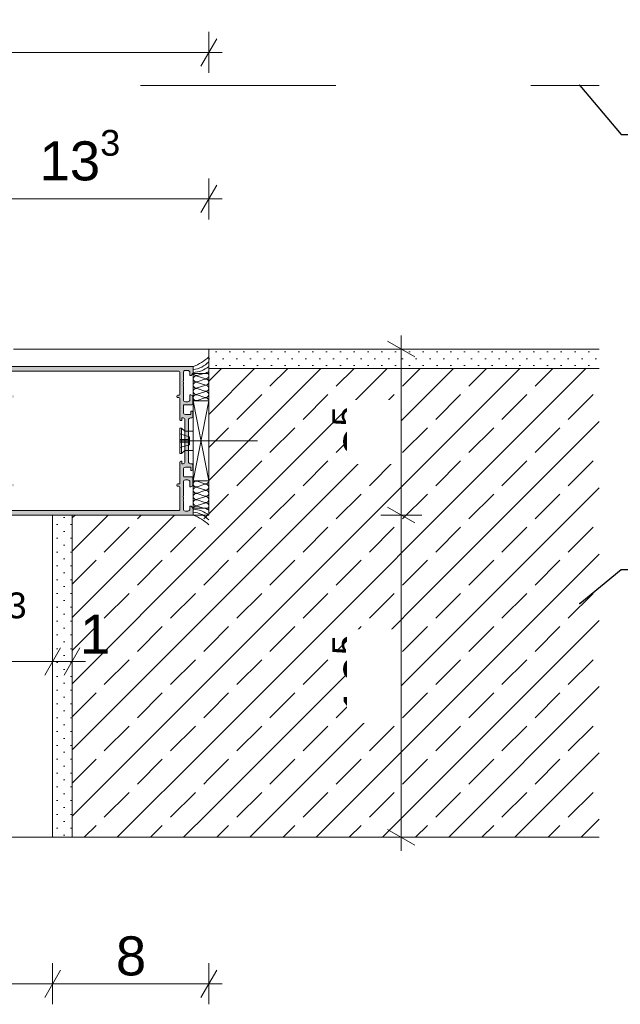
# Model space of a CAD drawing. Header units: metres. Extents: x -1.3 to 9.7, y -0.4 to 3.7.
# Tile 36 of 66: x 0.7 to 1, y -0.2 to 0.3. Entities that reach past the tile are written whole.
import ezdxf

# ---------------------------------------------------------------- set-up
doc = ezdxf.new("R2010")
doc.units = ezdxf.units.M
doc.header["$MEASUREMENT"] = 0
for name, pattern in [('ACAD_ISO10W100', [0.018, 0.012, -0.002999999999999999, 0, -0.002999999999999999]), ('Untersicht', [0.02, 0.015, -0.005]), ('Wipeout_Contour', [1, 0, -1])]:
    doc.linetypes.add(name, pattern=pattern)
for name, color, linetype in [('152 - Bemaßung_ Beschriftung.Ausbau', 7, 'Continuous'), ('605 - Struktur.Wand Innen', 7, 'Continuous'), ('608 - Struktur.Träger', 7, 'Continuous'), ('650 - Abdeckung.Fußboden Aufbau', 7, 'Continuous'), ('Neubau_301 - Elemente.Linie', 7, 'Continuous'), ('Neubau_302 - Elemente.Schraffur', 7, 'Continuous')]:
    doc.layers.add(name, color=color, linetype=linetype)
doc.styles.add('ERSTELLTER_STIL_1', font='txt')
doc.dimstyles.new('ERSTELLTER_STIL__1', dxfattribs={"dimtxt": 0.02, "dimasz": 0.01064, "dimexe": 0.18, "dimexo": 0.0625, "dimgap": 0, "dimtad": 1, "dimtih": 1, "dimtoh": 1, "dimzin": 0, "dimdsep": 46, "dimtxsty": 'ERSTELLTER_STIL_1', "dimblk": 'ARROWHEAD_2', "dimblk1": 'ARROWHEAD_2', "dimblk2": 'ARROWHEAD_2', "dimcen": 0.09, "dimse1": 1, "dimse2": 1, "dimclrd": 7, "dimclre": 7, "dimclrt": 7, "dimazin": 0, "dimtfac": 1, "dimtdec": 4, "dimtmove": 0, "dimatfit": 3, "dimfxl": 1, "dimtolj": 1, "dimtzin": 0, "dimarcsym": 0})
doc.dimstyles.new('ERSTELLTER_STIL__2', dxfattribs={"dimtxt": 0.02, "dimasz": 0.01064, "dimexe": 0.18, "dimexo": 0.0625, "dimgap": 0, "dimtad": 1, "dimzin": 0, "dimdsep": 46, "dimtxsty": 'ERSTELLTER_STIL_1', "dimblk": 'ARROWHEAD_2', "dimblk1": 'ARROWHEAD_2', "dimblk2": 'ARROWHEAD_2', "dimcen": 0.09, "dimse1": 1, "dimse2": 1, "dimclrd": 7, "dimclre": 7, "dimclrt": 7, "dimazin": 0, "dimtfac": 1, "dimtdec": 4, "dimtmove": 0, "dimatfit": 3, "dimfxl": 1, "dimtolj": 1, "dimtzin": 0, "dimarcsym": 0})
doc.dimstyles.new('ERSTELLTER_STIL__3', dxfattribs={"dimtxt": 0.18, "dimasz": 0.001824, "dimexe": 0.18, "dimexo": 0.0625, "dimgap": 0, "dimtad": 0, "dimtih": 1, "dimtoh": 1, "dimdec": 4, "dimzin": 0, "dimdsep": 46, "dimcen": 0.09, "dimadec": 0, "dimazin": 0, "dimtfac": 1, "dimtdec": 4, "dimtmove": 0, "dimatfit": 3, "dimldrblk": 'ARROWHEAD_11', "dimfxl": 1, "dimtolj": 1, "dimtzin": 0, "dimarcsym": 0})
pattern_1 = [(44.99999999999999, (0, 0), (-0.01697056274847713, 0.01697056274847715), []), (44.99999999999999, (-0.008485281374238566, 0.008485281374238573), (-0.01697056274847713, 0.01697056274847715), [0.018, -0.005999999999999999])]
pattern_2 = [(45, (0, 0), (-0.003535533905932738, 0.003535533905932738), [0, -0.005000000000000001])]

# ---------------------------------------------------------------- blocks, each defined once
blk = doc.blocks.new('*D8')
at = {"layer": '152 - Bemaßung_ Beschriftung.Ausbau', "color": 7, "linetype": 'Continuous', "lineweight": 5}
for p, q in [((0.6587437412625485, 0.2127123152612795), (0.6587437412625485, 0.2337123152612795)), ((0.7917437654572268, 0.2127123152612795), (0.7917437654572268, 0.2337123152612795)), ((0.6627851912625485, 0.2302123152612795), (0.6547022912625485, 0.2162123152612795)), ((0.7877023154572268, 0.2162123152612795), (0.7957852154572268, 0.2302123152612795)), ((0.6587437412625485, 0.2232123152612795), (0.7917437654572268, 0.2232123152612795)), ((0.7917437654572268, 0.2232123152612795), (0.7985897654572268, 0.2232123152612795))]:
    blk.add_line(p, q, dxfattribs=at)
at = {"layer": '152 - Bemaßung_ Beschriftung.Ausbau', "color": 7, "lineweight": 5, "insert": (0.7050581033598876, 0.2268695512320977), "char_height": 0.02, "attachment_point": 7, "style": 'ERSTELLTER_STIL_1'}
blk.add_mtext('\\A1;{\\pql;\\fArial|b0|i0|c0|p38;13\\fArial|b0|i0|c0|p38;\\A1{\\H.66x;\\S3^  ;}}', dxfattribs=at)
blk = doc.blocks.new('ARROWHEAD_2')
at = {"color": 0, "linetype": 'Continuous', "lineweight": 0}
for p, q in [((-0.3781315, -0.655), (0.3781315, 0.655)), ((0, 0), (-1, 0))]:
    blk.add_line(p, q, dxfattribs=at)
blk = doc.blocks.new('*D9')
at = {"layer": '152 - Bemaßung_ Beschriftung.Ausbau', "color": 7, "linetype": 'Continuous', "lineweight": 5}
for p, q in [((0.8833238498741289, 0.06541880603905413), (0.8973238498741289, 0.05733590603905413)), ((0.8903238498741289, -0.1036226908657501), (0.8903238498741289, 0.06137735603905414)), ((0.8833238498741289, -0.0995812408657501), (0.8973238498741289, -0.1076641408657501)), ((0.9008238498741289, -0.1036226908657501), (0.879823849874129, -0.1036226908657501)), ((0.8903238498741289, -0.1104686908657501), (0.8903238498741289, -0.1036226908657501))]:
    blk.add_line(p, q, dxfattribs=at)
at = {"layer": '152 - Bemaßung_ Beschriftung.Ausbau', "color": 7, "lineweight": 5, "insert": (0.8866528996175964, -0.04130831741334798), "char_height": 0.02, "attachment_point": 7, "rotation": 90, "style": 'ERSTELLTER_STIL_1'}
blk.add_mtext('\\A1;{\\pql;\\fArial|b0|i0|c0|p38;16\\fArial|b0|i0|c0|p38;\\A1{\\H.66x;\\S5^  ;}}', dxfattribs=at)
at = {"color": 254, "linetype": 'Wipeout_Contour', "lineweight": 0, "ltscale": 4.182576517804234}
blk.add_wipeout([(0.8900738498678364, -0.04505831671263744), (0.8900738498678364, 0.0028129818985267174), (0.8625738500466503, 0.0028129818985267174), (0.8625738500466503, -0.045058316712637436)], dxfattribs=at).dxf.layer = '152 - Bemaßung_ Beschriftung.Ausbau'
blk = doc.blocks.new('*D10')
at = {"layer": '152 - Bemaßung_ Beschriftung.Ausbau', "color": 7, "linetype": 'Continuous', "lineweight": 5}
for p, q in [((0.8903238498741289, 0.1463773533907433), (0.8903238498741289, 0.1532233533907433)), ((0.9008238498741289, 0.1463773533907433), (0.879823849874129, 0.1463773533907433)), ((0.8973238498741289, 0.1423359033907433), (0.8833238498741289, 0.1504188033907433)), ((0.8903238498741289, 0.06137735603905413), (0.8903238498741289, 0.1463773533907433)), ((0.9008238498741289, 0.06137735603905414), (0.879823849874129, 0.06137735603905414)), ((0.8833238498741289, 0.06541880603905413), (0.8973238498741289, 0.05733590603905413)), ((0.8903238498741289, -0.1036226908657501), (0.8903238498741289, 0.06137735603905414))]:
    blk.add_line(p, q, dxfattribs=at)
at = {"layer": '152 - Bemaßung_ Beschriftung.Ausbau', "color": 7, "lineweight": 5, "insert": (0.8866528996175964, 0.09128030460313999), "char_height": 0.02, "attachment_point": 7, "rotation": 90, "style": 'ERSTELLTER_STIL_1'}
blk.add_mtext('\\A1;{\\pql;\\fArial|b0|i0|c0|p38;8\\fArial|b0|i0|c0|p38;\\A1{\\H.66x;\\S5^  ;}}', dxfattribs=at)
at = {"color": 254, "linetype": 'Wipeout_Contour', "lineweight": 0, "ltscale": 4.19107671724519}
blk.add_wipeout([(0.8900738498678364, 0.08753030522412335), (0.8900738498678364, 0.12022440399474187), (0.8625738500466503, 0.12022440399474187), (0.8625738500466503, 0.08753030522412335)], dxfattribs=at).dxf.layer = '152 - Bemaßung_ Beschriftung.Ausbau'
blk = doc.blocks.new('*D11')
at = {"layer": '152 - Bemaßung_ Beschriftung.Ausbau', "color": 7, "linetype": 'Continuous', "lineweight": 5}
for p, q in [((-0.8632672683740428, 0.2877123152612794), (-0.8632672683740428, 0.3087123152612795)), ((0.7917437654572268, 0.2877123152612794), (0.7917437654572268, 0.3087123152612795)), ((-0.8592258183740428, 0.3052123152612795), (-0.8673087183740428, 0.2912123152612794)), ((0.7877023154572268, 0.2912123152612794), (0.7957852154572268, 0.3052123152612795)), ((-0.8701132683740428, 0.2982123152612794), (-0.8632672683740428, 0.2982123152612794)), ((-0.8632672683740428, 0.2982123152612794), (0.7917437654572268, 0.2982123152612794)), ((0.7917437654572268, 0.2982123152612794), (0.7985897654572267, 0.2982123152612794))]:
    blk.add_line(p, q, dxfattribs=at)
at = {"layer": '152 - Bemaßung_ Beschriftung.Ausbau', "color": 7, "lineweight": 5, "insert": (-0.06737594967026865, 0.298331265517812), "char_height": 0.02, "attachment_point": 7, "style": 'ERSTELLTER_STIL_1'}
blk.add_mtext('\\A1;{\\pql;\\fArial|b0|i0|c0|p38;1,65\\fArial|b0|i0|c0|p38;\\A1{\\H.66x;\\S5^  ;}}', dxfattribs=at)
blk = doc.blocks.new('ARROWHEAD_11')
at = {"color": 0, "linetype": 'Continuous', "lineweight": 0}
blk.add_line((0, 0), (-1, 0), dxfattribs=at)
at = {"color": 0, "linetype": 'Continuous', "lineweight": 0, "const_width": 0.25, "flags": 128}
blk.add_lwpolyline([(-0.125, 0, 1), (0.125, 0, 1)], format="xyb", close=True, dxfattribs=at)
blk = doc.blocks.new('*D18')
at = {"layer": '152 - Bemaßung_ Beschriftung.Ausbau', "color": 7, "linetype": 'Continuous', "lineweight": 5}
for p, q in [((0.6587437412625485, -0.02412269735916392), (0.6587437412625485, -0.003122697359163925)), ((0.7117437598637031, -0.02412269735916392), (0.7117437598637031, -0.003122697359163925)), ((0.6627851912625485, -0.006622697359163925), (0.6547022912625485, -0.02062269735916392)), ((0.7157852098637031, -0.006622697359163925), (0.7077023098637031, -0.02062269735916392)), ((0.6587437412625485, -0.01362269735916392), (0.7117437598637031, -0.01362269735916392))]:
    blk.add_line(p, q, dxfattribs=at)
at = {"layer": '152 - Bemaßung_ Beschriftung.Ausbau', "color": 7, "lineweight": 5, "insert": (0.672646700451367, -0.009951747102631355), "char_height": 0.02, "attachment_point": 7, "style": 'ERSTELLTER_STIL_1'}
blk.add_mtext('\\A1;{\\pql;\\fArial|b0|i0|c0|p38;5\\fArial|b0|i0|c0|p38;\\A1{\\H.66x;\\S3^  ;}}', dxfattribs=at)
blk = doc.blocks.new('*D19')
at = {"layer": '152 - Bemaßung_ Beschriftung.Ausbau', "color": 7, "linetype": 'Continuous', "lineweight": 5}
for p, q in [((0.7117437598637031, -0.02412269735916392), (0.7117437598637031, -0.003122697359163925)), ((0.7217437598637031, -0.02412269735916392), (0.7217437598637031, -0.003122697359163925)), ((0.7157852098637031, -0.006622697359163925), (0.7077023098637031, -0.02062269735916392)), ((0.7177023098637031, -0.02062269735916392), (0.7257852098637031, -0.006622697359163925)), ((0.7117437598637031, -0.01362269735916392), (0.7217437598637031, -0.01362269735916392)), ((0.7217437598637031, -0.01362269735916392), (0.7285897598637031, -0.01362269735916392))]:
    blk.add_line(p, q, dxfattribs=at)
at = {"layer": '152 - Bemaßung_ Beschriftung.Ausbau', "color": 7, "lineweight": 5, "insert": (0.725789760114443, -0.009622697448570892), "char_height": 0.02, "attachment_point": 7, "style": 'ERSTELLTER_STIL_1'}
blk.add_mtext('\\A1;{\\pql;\\fArial|b0|i0|c0|p38;1}', dxfattribs=at)
blk = doc.blocks.new('*D22')
at = {"layer": '152 - Bemaßung_ Beschriftung.Ausbau', "color": 7, "linetype": 'Continuous', "lineweight": 5}
for p, q in [((-0.7782561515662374, -0.1891226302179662), (-0.7782561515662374, -0.1681226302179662)), ((0.7117437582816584, -0.1891226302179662), (0.7117437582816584, -0.1681226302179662)), ((-0.7742147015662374, -0.1716226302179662), (-0.7822976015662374, -0.1856226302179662)), ((0.7157852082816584, -0.1716226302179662), (0.7077023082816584, -0.1856226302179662)), ((-0.7782561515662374, -0.1786226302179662), (0.7117437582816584, -0.1786226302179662))]:
    blk.add_line(p, q, dxfattribs=at)
at = {"layer": '152 - Bemaßung_ Beschriftung.Ausbau', "color": 7, "lineweight": 5, "insert": (-0.05986199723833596, -0.1746226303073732), "char_height": 0.02, "attachment_point": 7, "style": 'ERSTELLTER_STIL_1'}
blk.add_mtext('\\A1;{\\pql;\\fArial|b0|i0|c0|p38;1,49}', dxfattribs=at)
blk = doc.blocks.new('*D23')
at = {"layer": '152 - Bemaßung_ Beschriftung.Ausbau', "color": 7, "linetype": 'Continuous', "lineweight": 5}
for p, q in [((0.7117437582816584, -0.1891226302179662), (0.7117437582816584, -0.1681226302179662)), ((0.7917437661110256, -0.1891226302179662), (0.7917437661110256, -0.1681226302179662)), ((0.7157852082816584, -0.1716226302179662), (0.7077023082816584, -0.1856226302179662)), ((0.7877023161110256, -0.1856226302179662), (0.7957852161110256, -0.1716226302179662)), ((0.7117437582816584, -0.1786226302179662), (0.7917437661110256, -0.1786226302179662)), ((0.7917437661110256, -0.1786226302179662), (0.7985897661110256, -0.1786226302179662))]:
    blk.add_line(p, q, dxfattribs=at)
at = {"layer": '152 - Bemaßung_ Beschriftung.Ausbau', "color": 7, "lineweight": 5, "insert": (0.7441551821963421, -0.1746226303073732), "char_height": 0.02, "attachment_point": 7, "style": 'ERSTELLTER_STIL_1'}
blk.add_mtext('\\A1;{\\pql;\\fArial|b0|i0|c0|p38;8}', dxfattribs=at)

msp = doc.modelspace()

# ---------------------------------------------------------------- hatches: boundary and pattern name
at = {"layer": '605 - Struktur.Wand Innen', "linetype": 'Continuous', "lineweight": 5}
h = msp.add_hatch(dxfattribs=at)
h.set_pattern_fill('Gips_0001', style=0, pattern_type=2)
h.set_pattern_definition(pattern_2)
h.paths.add_polyline_path([(0.7917437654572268, 0.1463773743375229), (0.7917437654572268, 0.1363773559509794), (0.9917437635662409, 0.1363773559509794), (0.9917437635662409, 0.1463773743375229)])
h = msp.add_hatch(dxfattribs=at)
h.set_pattern_fill('Beton__Stahlbeton_0001', style=0, pattern_type=2)
h.set_pattern_definition(pattern_1)
h.paths.add_polyline_path([(0.7917437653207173, 0.1363773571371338), (0.7917437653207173, -0.1036226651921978), (0.9917437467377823, -0.1036226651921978), (0.9917437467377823, 0.1363773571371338)])
at = {"layer": 'Neubau_302 - Elemente.Schraffur', "linetype": 'Continuous', "lineweight": 5}
h = msp.add_hatch(color=7, dxfattribs=at)
h.paths.add_polyline_path([(0.6592437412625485, 0.1373773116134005, 0.4142135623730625), (0.6587437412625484, 0.1368773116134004), (0.6587437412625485, 0.1323773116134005, 0.4142135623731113), (0.6592437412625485, 0.1318773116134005), (0.6605437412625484, 0.1318773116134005, 0.4142135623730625), (0.6610437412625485, 0.1323773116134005), (0.6610437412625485, 0.1328773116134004), (0.6600437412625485, 0.1328773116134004), (0.6600437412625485, 0.1343773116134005, -0.414213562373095), (0.6610437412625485, 0.1353773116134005), (0.6650437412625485, 0.1353773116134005, -0.414213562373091), (0.6660437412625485, 0.1343773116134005), (0.6660437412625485, 0.1328773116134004), (0.6650437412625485, 0.1328773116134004), (0.6650437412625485, 0.1323773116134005, 0.4142135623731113), (0.6655437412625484, 0.1318773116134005), (0.6683437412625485, 0.1318773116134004, 0.4142135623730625), (0.6688437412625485, 0.1323773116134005), (0.6688437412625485, 0.1325773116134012, 0.4142135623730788), (0.6683437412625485, 0.1330773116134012), (0.6678437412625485, 0.1330773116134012, -0.4142135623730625), (0.6673437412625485, 0.1335773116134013), (0.6673437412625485, 0.1345773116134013, -0.4142135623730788), (0.6678437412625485, 0.1350773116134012), (0.6837437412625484, 0.1350773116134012), (0.6837437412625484, 0.1339773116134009), (0.6848437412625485, 0.1328773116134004), (0.6854437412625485, 0.1328773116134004), (0.6854437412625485, 0.1343773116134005, -0.414213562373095), (0.6864437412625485, 0.1353773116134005), (0.6877437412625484, 0.1353773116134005, -0.4142135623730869), (0.6887437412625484, 0.1343773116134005), (0.6887437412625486, 0.1301773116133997, -0.4000000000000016), (0.6887437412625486, 0.1291773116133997), (0.6887437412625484, 0.1283773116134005, -0.4000000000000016), (0.6887437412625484, 0.1273773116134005), (0.6887437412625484, 0.1203773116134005, -0.414213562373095), (0.6877437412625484, 0.1193773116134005), (0.6864437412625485, 0.1193773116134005, -0.414213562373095), (0.6854437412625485, 0.1203773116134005), (0.6854437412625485, 0.1228773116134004), (0.6849437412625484, 0.1228773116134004, 0.414213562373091), (0.6839437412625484, 0.1218773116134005), (0.6839437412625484, 0.1183773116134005, 0.4142135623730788), (0.6844437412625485, 0.1178773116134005), (0.6882437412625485, 0.1178773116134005, -0.4142135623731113), (0.6887437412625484, 0.1173773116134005), (0.6887437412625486, 0.1138773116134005, -0.414213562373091), (0.6877437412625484, 0.1128773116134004), (0.6849437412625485, 0.1128773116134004), (0.6849437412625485, 0.1145773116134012), (0.6844437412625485, 0.1145773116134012, 0.4142135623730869), (0.6839437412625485, 0.1140773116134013), (0.6839437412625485, 0.1116273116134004, 0.4142135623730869), (0.6844437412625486, 0.1111273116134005), (0.6851437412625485, 0.1111273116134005, -0.414213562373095), (0.6861437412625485, 0.1101273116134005), (0.6861437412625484, 0.08862731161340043, -0.4142135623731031), (0.6851437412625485, 0.08762731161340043), (0.6844437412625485, 0.08762731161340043, 0.4142135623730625), (0.6839437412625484, 0.08712731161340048), (0.6839437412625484, 0.08467731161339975, 0.4142135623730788), (0.6844437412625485, 0.08417731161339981), (0.6849437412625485, 0.08417731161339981), (0.6849437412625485, 0.08587731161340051), (0.6877437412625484, 0.08587731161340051, -0.4142135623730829), (0.6887437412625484, 0.08487731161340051), (0.6887437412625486, 0.08137731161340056, -0.4142135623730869), (0.6882437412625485, 0.0808773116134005), (0.6844437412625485, 0.0808773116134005, 0.414213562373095), (0.6839437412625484, 0.08037731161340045), (0.6839437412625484, 0.0768773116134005, 0.414213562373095), (0.6849437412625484, 0.0758773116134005), (0.6854437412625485, 0.0758773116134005), (0.6854437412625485, 0.07837731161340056, -0.4142135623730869), (0.6864437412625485, 0.07937731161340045), (0.6877437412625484, 0.07937731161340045, -0.414213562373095), (0.6887437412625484, 0.07837731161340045), (0.6887437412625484, 0.07137731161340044, -0.4000000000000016), (0.6887437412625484, 0.07037731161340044), (0.6887437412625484, 0.0695773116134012, -0.4000000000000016), (0.6887437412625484, 0.06857731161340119), (0.6887437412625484, 0.06437731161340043, -0.414213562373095), (0.6877437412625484, 0.06337731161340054), (0.6864437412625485, 0.06337731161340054, -0.4142135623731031), (0.6854437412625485, 0.06437731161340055), (0.6854437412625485, 0.06587731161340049), (0.6848437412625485, 0.06587731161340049), (0.6837437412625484, 0.06477731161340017), (0.6837437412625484, 0.06137731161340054), (0.7837437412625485, 0.06137731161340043), (0.7837437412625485, 0.06477731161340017), (0.7826437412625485, 0.06587731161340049), (0.7820437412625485, 0.06587731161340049), (0.7820437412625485, 0.06437731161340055, -0.4142135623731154), (0.7810437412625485, 0.06337731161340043), (0.7797437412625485, 0.06337731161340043, -0.414213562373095), (0.7787437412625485, 0.06437731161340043), (0.7787437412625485, 0.06857731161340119, -0.4000000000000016), (0.7787437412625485, 0.0695773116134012), (0.7787437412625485, 0.07037731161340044, -0.4000000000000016), (0.7787437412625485, 0.07137731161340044), (0.7787437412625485, 0.07837731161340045, -0.414213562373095), (0.7797437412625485, 0.07937731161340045), (0.7810437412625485, 0.07937731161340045, -0.4142135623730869), (0.7820437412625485, 0.07837731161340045), (0.7820437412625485, 0.0758773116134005), (0.7825437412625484, 0.0758773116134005, 0.4142135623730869), (0.7835437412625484, 0.07687731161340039), (0.7835437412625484, 0.08037731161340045, 0.4142135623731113), (0.7830437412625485, 0.0808773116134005), (0.7792437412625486, 0.0808773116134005, -0.4142135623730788), (0.7787437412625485, 0.08137731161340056), (0.7787437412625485, 0.08487731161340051, -0.4142135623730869), (0.7797437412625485, 0.08587731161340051), (0.7825437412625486, 0.08587731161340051), (0.7825437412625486, 0.08417731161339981), (0.7830437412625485, 0.08417731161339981, 0.4142135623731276), (0.7835437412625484, 0.08467731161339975), (0.7835437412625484, 0.08712731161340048, 0.4142135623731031), (0.7830437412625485, 0.08762731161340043), (0.7823437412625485, 0.08762731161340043, -0.414213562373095), (0.7813437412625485, 0.08862731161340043), (0.7813437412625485, 0.1101273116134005, -0.414213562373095), (0.7823437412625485, 0.1111273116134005), (0.7830437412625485, 0.1111273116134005, 0.4142135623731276), (0.7835437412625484, 0.1116273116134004), (0.7835437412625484, 0.1140773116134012, 0.4142135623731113), (0.7830437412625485, 0.1145773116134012), (0.7825437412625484, 0.1145773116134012), (0.7825437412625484, 0.1128773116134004), (0.7797437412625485, 0.1128773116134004, -0.414213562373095), (0.7787437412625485, 0.1138773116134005), (0.7787437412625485, 0.1173773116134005, -0.4142135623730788), (0.7792437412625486, 0.1178773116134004), (0.7830437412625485, 0.1178773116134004, 0.4142135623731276), (0.7835437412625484, 0.1183773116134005), (0.7835437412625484, 0.1218773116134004, 0.414213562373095), (0.7825437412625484, 0.1228773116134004), (0.7820437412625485, 0.1228773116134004), (0.7820437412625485, 0.1203773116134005, -0.414213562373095), (0.7810437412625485, 0.1193773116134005), (0.7797437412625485, 0.1193773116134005, -0.414213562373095), (0.7787437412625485, 0.1203773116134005), (0.7787437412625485, 0.1273773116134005, -0.4000000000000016), (0.7787437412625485, 0.1283773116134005), (0.7787437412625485, 0.1291773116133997, -0.3999999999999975), (0.7787437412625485, 0.1301773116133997), (0.7787437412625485, 0.1343773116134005, -0.4142135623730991), (0.7797437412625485, 0.1353773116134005), (0.7810437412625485, 0.1353773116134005, -0.414213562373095), (0.7820437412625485, 0.1343773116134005), (0.7820437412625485, 0.1328773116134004), (0.7826437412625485, 0.1328773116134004), (0.7837437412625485, 0.1339773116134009), (0.7837437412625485, 0.1373773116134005)])
h.paths.add_polyline_path([(0.7764437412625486, 0.1350773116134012, -0.4142135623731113), (0.7769437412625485, 0.1345773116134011), (0.7769437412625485, 0.1231773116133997, -0.4142135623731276), (0.7764437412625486, 0.1226773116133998), (0.7759437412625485, 0.1226773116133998, 0.4142135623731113), (0.7754437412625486, 0.1221773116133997), (0.7754437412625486, 0.1219773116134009, 0.4142135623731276), (0.7759437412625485, 0.1214773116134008), (0.7764437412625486, 0.1214773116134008, -0.4142135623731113), (0.7769437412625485, 0.1209773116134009), (0.7769437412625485, 0.1103273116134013, 0.4142135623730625), (0.7774437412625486, 0.1098273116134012), (0.7779437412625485, 0.1098273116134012), (0.7779437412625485, 0.1111273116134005), (0.7785437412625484, 0.1111273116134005, -0.414213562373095), (0.7795437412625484, 0.1101273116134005), (0.7795437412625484, 0.08862731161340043, -0.414213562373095), (0.7785437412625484, 0.08762731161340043), (0.7779437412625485, 0.08762731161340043), (0.7779437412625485, 0.08892731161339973), (0.7774437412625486, 0.08892731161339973, 0.4142135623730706), (0.7769437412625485, 0.08842731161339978), (0.7769437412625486, 0.07777731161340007, -0.4142135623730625), (0.7764437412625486, 0.07727731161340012), (0.7759437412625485, 0.07727731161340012, 0.4142135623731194), (0.7754437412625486, 0.07677731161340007), (0.7754437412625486, 0.0765773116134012, 0.4142135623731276), (0.7759437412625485, 0.07607731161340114), (0.7764437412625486, 0.07607731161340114, -0.4142135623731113), (0.7769437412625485, 0.0755773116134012), (0.7769437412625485, 0.06417731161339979, -0.4142135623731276), (0.7764437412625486, 0.06367731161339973), (0.6910437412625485, 0.06367731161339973, -0.4142135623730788), (0.6905437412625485, 0.06417731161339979), (0.6905437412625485, 0.0755773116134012, -0.4142135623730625), (0.6910437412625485, 0.07607731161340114), (0.6915437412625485, 0.07607731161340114, 0.4142135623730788), (0.6920437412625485, 0.0765773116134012), (0.6920437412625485, 0.07677731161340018, 0.4142135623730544), (0.6915437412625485, 0.07727731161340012), (0.6910437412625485, 0.07727731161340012, -0.4142135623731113), (0.6905437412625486, 0.07777731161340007), (0.6905437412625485, 0.08842731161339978, 0.4142135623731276), (0.6900437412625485, 0.08892731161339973), (0.6895437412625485, 0.08892731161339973), (0.6895437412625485, 0.08762731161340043), (0.6889437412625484, 0.08762731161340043, -0.414213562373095), (0.6879437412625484, 0.08862731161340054), (0.6879437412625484, 0.1101273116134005, -0.414213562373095), (0.6889437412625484, 0.1111273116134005), (0.6895437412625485, 0.1111273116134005), (0.6895437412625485, 0.1098273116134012), (0.6900437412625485, 0.1098273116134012, 0.4142135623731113), (0.6905437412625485, 0.1103273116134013), (0.6905437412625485, 0.1209773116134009, -0.4142135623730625), (0.6910437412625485, 0.1214773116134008), (0.6915437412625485, 0.1214773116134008, 0.4142135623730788), (0.6920437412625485, 0.1219773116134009), (0.6920437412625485, 0.1221773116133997, 0.4142135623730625), (0.6915437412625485, 0.1226773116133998), (0.6910437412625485, 0.1226773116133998, -0.4142135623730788), (0.6905437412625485, 0.1231773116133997), (0.6905437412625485, 0.1345773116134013, -0.4142135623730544), (0.6910437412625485, 0.1350773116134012)], flags=0)

# ---------------------------------------------------------------- linework, layer by layer
at = {"layer": '605 - Struktur.Wand Innen', "color": 7, "linetype": 'Continuous', "lineweight": 18}
msp.add_line((0.9917437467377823, 0.1363773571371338), (0.7917437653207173, 0.1363773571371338), dxfattribs=at)
msp.add_lwpolyline([(0.7917437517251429, -0.1036226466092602), (0.9917437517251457, -0.1036226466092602)], dxfattribs=at)
at = {"layer": '608 - Struktur.Träger', "color": 7, "linetype": 'Untersicht', "lineweight": 13}
msp.add_line((-1.043256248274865, 0.2813596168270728), (0.9917437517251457, 0.2813596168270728), dxfattribs=at)
at = {"layer": 'Neubau_301 - Elemente.Linie', "color": 1, "linetype": 'Continuous', "lineweight": 5}
for p, q in [((0.7917437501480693, 0.1338773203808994), (0.7837437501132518, 0.1338773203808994)), ((0.7837437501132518, 0.1338773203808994), (0.7837437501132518, 0.1198773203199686)), ((0.7889892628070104, 0.1338773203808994), (0.7857334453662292, 0.1328317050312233)), ((0.7857334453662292, 0.1325229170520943), (0.7897540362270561, 0.1312317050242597)), ((0.7897540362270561, 0.1309229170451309), (0.7857334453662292, 0.1296317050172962)), ((0.7857334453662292, 0.1293229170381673), (0.7897540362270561, 0.1280317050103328)), ((0.7897540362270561, 0.127722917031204), (0.7857334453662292, 0.1264317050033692)), ((0.7857334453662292, 0.1261229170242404), (0.7897540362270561, 0.1248317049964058)), ((0.7897540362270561, 0.1245229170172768), (0.7857334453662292, 0.1232317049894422)), ((0.7857334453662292, 0.1229229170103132), (0.7897540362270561, 0.1216317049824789)), ((0.7897540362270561, 0.1213229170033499), (0.7857334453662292, 0.1200317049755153)), ((0.7837437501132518, 0.1198773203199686), (0.7917437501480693, 0.1198773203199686)), ((0.7768437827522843, 0.105877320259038), (0.7768437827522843, 0.09287731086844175)), ((0.7778437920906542, 0.105877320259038), (0.7768437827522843, 0.105877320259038)), ((0.7778437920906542, 0.09287731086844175), (0.7778437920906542, 0.105877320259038)), ((0.7795437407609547, 0.104377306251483), (0.7778437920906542, 0.105877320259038)), ((0.7768437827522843, 0.1028773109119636), (0.781843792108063, 0.1013773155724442)), ((0.7795437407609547, 0.104377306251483), (0.7837437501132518, 0.1043993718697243)), ((0.7795437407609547, 0.09437730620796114), (0.7795437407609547, 0.104377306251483)), ((0.781843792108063, 0.1013773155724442), (0.781843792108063, 0.09737731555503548)), ((0.781843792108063, 0.1001273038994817), (0.7768437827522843, 0.1001273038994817)), ((0.7768437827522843, 0.09862730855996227), (0.781843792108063, 0.09862730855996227)), ((0.781843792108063, 0.09737731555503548), (0.7768437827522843, 0.0958773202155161)), ((0.7768437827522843, 0.09287731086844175), (0.7778437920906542, 0.09287731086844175)), ((0.7778437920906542, 0.09287731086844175), (0.7795437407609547, 0.09437730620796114)), ((0.7795437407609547, 0.09437730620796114), (0.7837437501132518, 0.0943993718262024)), ((0.7837437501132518, 0.06487731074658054), (0.7837437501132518, 0.07887731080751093)), ((0.7837437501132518, 0.07887731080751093), (0.7917437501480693, 0.07887731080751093)), ((0.7897540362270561, 0.07743171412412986), (0.7857334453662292, 0.07872292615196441)), ((0.7857334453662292, 0.07583171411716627), (0.7897540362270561, 0.07712292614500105)), ((0.7897540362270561, 0.0742317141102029), (0.7857334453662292, 0.07552292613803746)), ((0.7857334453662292, 0.07263171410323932), (0.7897540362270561, 0.07392292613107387)), ((0.7897540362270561, 0.07103171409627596), (0.7857334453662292, 0.07232292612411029)), ((0.7857334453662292, 0.06943171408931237), (0.7897540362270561, 0.07072292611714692)), ((0.7897540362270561, 0.06783171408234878), (0.7857334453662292, 0.06912292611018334)), ((0.7857334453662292, 0.06623171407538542), (0.7897540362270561, 0.06752292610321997)), ((0.7889892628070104, 0.06487731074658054), (0.7857334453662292, 0.06592292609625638)), ((0.7917437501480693, 0.06487731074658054), (0.7837437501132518, 0.06487731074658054))]:
    msp.add_line(p, q, dxfattribs=at)
at = {"layer": 'Neubau_301 - Elemente.Linie', "color": 1, "linetype": 'ACAD_ISO10W100', "lineweight": 5}
msp.add_line((0.7767437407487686, 0.09937731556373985), (0.8167437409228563, 0.09937731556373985), dxfattribs=at)
at = {"layer": 'Neubau_301 - Elemente.Linie', "color": 1, "linetype": 'Continuous', "lineweight": 5, "flags": 128}
for points in [[(0.6592437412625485, 0.1373773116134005), (0.7837437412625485, 0.1373773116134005), (0.7837437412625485, 0.1339773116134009), (0.7826437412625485, 0.1328773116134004), (0.7820437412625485, 0.1328773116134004), (0.7820437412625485, 0.1343773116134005, 0.414213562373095), (0.7810437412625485, 0.1353773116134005), (0.7797437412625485, 0.1353773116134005, 0.414213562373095), (0.7787437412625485, 0.1343773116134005), (0.7787437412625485, 0.1301773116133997, 0.4000000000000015), (0.7787437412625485, 0.1291773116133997), (0.7787437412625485, 0.1283773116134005, 0.4000000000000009), (0.7787437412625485, 0.1273773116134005), (0.7787437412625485, 0.1203773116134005, 0.4142135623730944), (0.7797437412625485, 0.1193773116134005), (0.7810437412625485, 0.1193773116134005, 0.414213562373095), (0.7820437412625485, 0.1203773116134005), (0.7820437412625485, 0.1228773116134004), (0.7825437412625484, 0.1228773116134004, -0.414213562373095), (0.7835437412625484, 0.1218773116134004), (0.7835437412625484, 0.1183773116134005, -0.414213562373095), (0.7830437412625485, 0.1178773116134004), (0.7792437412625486, 0.1178773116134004, 0.414213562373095), (0.7787437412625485, 0.1173773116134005), (0.7787437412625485, 0.1138773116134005, 0.414213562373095), (0.7797437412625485, 0.1128773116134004), (0.7825437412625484, 0.1128773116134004), (0.7825437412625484, 0.1145773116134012), (0.7830437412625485, 0.1145773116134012, -0.414213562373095), (0.7835437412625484, 0.1140773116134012), (0.7835437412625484, 0.1116273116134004, -0.414213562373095), (0.7830437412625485, 0.1111273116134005), (0.7823437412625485, 0.1111273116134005, 0.4142135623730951), (0.7813437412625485, 0.1101273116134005), (0.7813437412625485, 0.08862731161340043, 0.414213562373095), (0.7823437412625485, 0.08762731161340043), (0.7830437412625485, 0.08762731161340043, -0.4142135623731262), (0.7835437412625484, 0.08712731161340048), (0.7835437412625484, 0.08467731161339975, -0.4142135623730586), (0.7830437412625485, 0.08417731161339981), (0.7825437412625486, 0.08417731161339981), (0.7825437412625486, 0.08587731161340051), (0.7797437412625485, 0.08587731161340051, 0.4142135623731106), (0.7787437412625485, 0.08487731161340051), (0.7787437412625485, 0.08137731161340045, 0.414213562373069), (0.7792437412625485, 0.0808773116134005), (0.7830437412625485, 0.0808773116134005, -0.4142135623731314), (0.7835437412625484, 0.08037731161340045), (0.7835437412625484, 0.0768773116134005, -0.4142135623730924), (0.7825437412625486, 0.0758773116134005), (0.7820437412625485, 0.0758773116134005), (0.7820437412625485, 0.07837731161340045, 0.4142135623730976), (0.7810437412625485, 0.07937731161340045), (0.7797437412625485, 0.07937731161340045, 0.4142135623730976), (0.7787437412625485, 0.07837731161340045), (0.7787437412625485, 0.07137731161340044, 0.3999999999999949), (0.7787437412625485, 0.07037731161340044), (0.7787437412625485, 0.0695773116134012, 0.4000000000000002), (0.7787437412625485, 0.06857731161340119), (0.7787437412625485, 0.06437731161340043, 0.4142135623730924), (0.7797437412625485, 0.06337731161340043), (0.7810437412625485, 0.06337731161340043, 0.4142135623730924), (0.7820437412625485, 0.06437731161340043), (0.7820437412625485, 0.06587731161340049), (0.7826437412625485, 0.06587731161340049), (0.7837437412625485, 0.06477731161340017), (0.7837437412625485, 0.06137731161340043), (0.6837437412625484, 0.06137731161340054)], [(0.6910437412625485, 0.06367731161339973), (0.7764437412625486, 0.06367731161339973, 0.414213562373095), (0.7769437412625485, 0.06417731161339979), (0.7769437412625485, 0.0755773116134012, 0.414213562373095), (0.7764437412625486, 0.07607731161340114), (0.7759437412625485, 0.07607731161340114, -0.414213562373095), (0.7754437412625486, 0.0765773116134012), (0.7754437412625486, 0.07677731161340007, -0.414213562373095), (0.7759437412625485, 0.07727731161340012), (0.7764437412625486, 0.07727731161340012, 0.414213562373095), (0.7769437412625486, 0.07777731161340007), (0.7769437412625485, 0.08842731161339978, -0.414213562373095), (0.7774437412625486, 0.08892731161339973), (0.7779437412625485, 0.08892731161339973), (0.7779437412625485, 0.08762731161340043), (0.7785437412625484, 0.08762731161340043, 0.414213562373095), (0.7795437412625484, 0.08862731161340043), (0.7795437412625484, 0.1101273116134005, 0.414213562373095), (0.7785437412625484, 0.1111273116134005), (0.7779437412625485, 0.1111273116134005), (0.7779437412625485, 0.1098273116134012), (0.7774437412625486, 0.1098273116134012, -0.414213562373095), (0.7769437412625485, 0.1103273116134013), (0.7769437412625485, 0.1209773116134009, 0.414213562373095), (0.7764437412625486, 0.1214773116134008), (0.7759437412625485, 0.1214773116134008, -0.414213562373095), (0.7754437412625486, 0.1219773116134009), (0.7754437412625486, 0.1221773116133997, -0.414213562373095), (0.7759437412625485, 0.1226773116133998), (0.7764437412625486, 0.1226773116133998, 0.414213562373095), (0.7769437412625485, 0.1231773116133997), (0.7769437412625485, 0.1345773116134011, 0.414213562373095), (0.7764437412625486, 0.1350773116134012), (0.6910437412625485, 0.1350773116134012, 0.414213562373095)]]:
    msp.add_lwpolyline(points, format="xyb", dxfattribs=at)
at = {"layer": 'Neubau_301 - Elemente.Linie', "color": 1, "linetype": 'Continuous', "lineweight": 5}
msp.add_lwpolyline([(0.7917437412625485, 0.1198773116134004), (0.7837437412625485, 0.1198773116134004), (0.7837437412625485, 0.0788773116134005), (0.7917437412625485, 0.0788773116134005)], close=True, dxfattribs=at)
msp.add_lwpolyline([(0.7917437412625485, 0.1198773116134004), (0.7837437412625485, 0.0788773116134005), (0.7917437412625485, 0.0788773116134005), (0.7837437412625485, 0.1198773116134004)], dxfattribs=at)
for centre, radius, start, end in [((0.7740166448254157, 0.1618406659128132), 0.0263262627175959, 291.6837124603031, 312.3270539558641), ((0.7825016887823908, 0.1483614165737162), 0.01254573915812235, 275.6817004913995, 317.4484018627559), ((0.7827147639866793, 0.1493072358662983), 0.01496146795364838, 273.9436392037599, 307.1196899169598), ((0.7852637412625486, 0.1310773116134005), 0.001520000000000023, 72.0000000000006, 287.9999999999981), ((0.7852637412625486, 0.1342773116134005), 0.001520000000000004, 195.2575232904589, 288.0000000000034), ((0.7844974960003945, 0.1468894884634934), 0.01402855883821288, 291.9440714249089, 301.1001291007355), ((0.7902237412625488, 0.1326773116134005), 0.001519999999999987, 251.9999999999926, 52.13635363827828), ((0.7852637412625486, 0.1278773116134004), 0.00151999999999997, 72.0000000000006, 287.9999999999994), ((0.7852637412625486, 0.1246773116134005), 0.00151999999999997, 72.0000000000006, 287.9999999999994), ((0.7902237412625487, 0.1294773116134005), 0.001520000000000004, 251.9999999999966, 108.0000000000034), ((0.7902237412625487, 0.1262773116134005), 0.001520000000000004, 251.9999999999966, 108.0000000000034), ((0.7852637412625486, 0.1214773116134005), 0.00151999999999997, 72.0000000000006, 287.9999999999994), ((0.7902237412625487, 0.1230773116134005), 0.001520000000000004, 251.9999999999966, 108.0000000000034), ((0.7902237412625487, 0.1198773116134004), 0.001519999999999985, 0, 108.0000000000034), ((0.7852637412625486, 0.07727731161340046), 0.00151999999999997, 72.0000000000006, 287.9999999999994), ((0.7902237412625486, 0.07887731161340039), 0.001520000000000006, 252.0000000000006, 0), ((0.7902237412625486, 0.07567731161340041), 0.001520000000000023, 252.0000000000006, 107.9999999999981), ((0.7852637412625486, 0.07407731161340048), 0.00151999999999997, 72.0000000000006, 287.9999999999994), ((0.7852637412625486, 0.0708773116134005), 0.00151999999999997, 72.0000000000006, 287.9999999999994), ((0.7902237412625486, 0.07247731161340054), 0.001520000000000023, 252.0000000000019, 107.9999999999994), ((0.7902237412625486, 0.06927731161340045), 0.00151999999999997, 252.0000000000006, 107.9999999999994), ((0.7852637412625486, 0.0676773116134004), 0.001520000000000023, 72.0000000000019, 287.9999999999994), ((0.7852637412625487, 0.06447731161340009), 0.001520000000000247, 72.00000000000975, 164.7424767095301), ((0.7902237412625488, 0.06607731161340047), 0.001519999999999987, 307.8636463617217, 108.0000000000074), ((0.7827147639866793, 0.04944738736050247), 0.01496146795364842, 52.88031008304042, 86.0563607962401), ((0.7825016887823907, 0.05039320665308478), 0.0125457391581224, 42.55159813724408, 84.31829950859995), ((0.7740166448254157, 0.03691395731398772), 0.0263262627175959, 47.67294604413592, 68.31628753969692), ((0.7844974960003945, 0.05186513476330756), 0.01402855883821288, 58.89987089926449, 68.0559285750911)]:
    msp.add_arc(centre, radius, start, end, dxfattribs=at)

# ---------------------------------------------------------------- dimensions: what is measured, and where the dimension line sits
at = {"layer": '152 - Bemaßung_ Beschriftung.Ausbau', "color": 7, "linetype": 'Continuous', "lineweight": 5}
dim = msp.add_linear_dim(base=(0.7917437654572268, 0.2232123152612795), p1=(0.6587437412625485, 0.1078776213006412), p2=(0.7917437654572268, 0.1363773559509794), dimstyle='ERSTELLTER_STIL__1', dxfattribs=at)
dim.commit()
dim.dimension.update_dxf_attribs({"geometry": '*D8', "text_midpoint": (0.7473170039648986, 0.2372123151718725), "dimtype": 160})

# ---------------------------------------------------------------- leaders
at = {"layer": '152 - Bemaßung_ Beschriftung.Ausbau', "color": 7, "linetype": 'Continuous', "lineweight": 9, "annotation_type": 0, "has_hookline": 1, "hookline_direction": 0}
for points, text_width in [([(0.1599753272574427, 0.2114256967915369), (0.3011169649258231, 0.5048606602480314), (1.052956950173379, 0.5048606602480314)], 0.3170329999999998), ([(0.9817437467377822, 0.2813596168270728), (1.002956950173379, 0.2562606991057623), (1.052956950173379, 0.2562606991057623)], 0.2398699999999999), ([(0.9817437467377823, 0.01610148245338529), (1.002956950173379, 0.03342897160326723), (1.052956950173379, 0.03342897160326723)], 0.205581)]:
    msp.add_leader(points, dimstyle='ERSTELLTER_STIL__3', dxfattribs=dict(at, text_width=text_width))

# ---------------------------------------------------------------- next in the draw order: dimensions: what is measured, and where the dimension line sits
at = {"layer": '152 - Bemaßung_ Beschriftung.Ausbau', "color": 7, "linetype": 'Continuous', "lineweight": 5}
dim = msp.add_linear_dim(base=(0.8903238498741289, 0.06137735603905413), p1=(-0.7782561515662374, -0.1036226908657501), p2=(-0.7882562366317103, 0.06137735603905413), angle=90, dimstyle='ERSTELLTER_STIL__2', dxfattribs=at)
dim.commit()
dim.dimension.update_dxf_attribs({"geometry": '*D9', "text_midpoint": (0.8763238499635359, 0.0009505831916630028), "dimtype": 160, "text_rotation": 90})

# ---------------------------------------------------------------- next in the draw order: dimensions: what is measured, and where the dimension line sits
dim = msp.add_linear_dim(base=(0.8903238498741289, 0.1463773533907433), p1=(-0.7882562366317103, 0.06137735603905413), p2=(-0.8632672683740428, 0.1463773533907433), angle=90, dimstyle='ERSTELLTER_STIL__2', dxfattribs=at)
dim.commit()
dim.dimension.update_dxf_attribs({"geometry": '*D10', "text_midpoint": (0.8763238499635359, 0.1259156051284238), "dimtype": 160, "text_rotation": 90})

# ---------------------------------------------------------------- next in the draw order: hatches: boundary and pattern name
at = {"layer": '605 - Struktur.Wand Innen', "linetype": 'Continuous', "lineweight": 5}
h = msp.add_hatch(dxfattribs=at)
h.set_pattern_fill('Gips_0001', style=0, pattern_type=2)
h.set_pattern_definition(pattern_2)
h.paths.add_polyline_path([(0.7217437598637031, 0.06137734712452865), (0.7117437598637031, 0.06137734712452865), (0.7117437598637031, -0.1036226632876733), (0.7217437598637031, -0.1036226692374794)])
h = msp.add_hatch(dxfattribs=at)
h.set_pattern_fill('Beton__Stahlbeton_0001', style=0, pattern_type=2)
h.set_pattern_definition(pattern_1)
h.paths.add_polyline_path([(0.7917437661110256, 0.06137734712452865), (0.7217437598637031, 0.06137734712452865), (0.7217437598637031, -0.1036226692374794), (0.7917437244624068, -0.1036227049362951)])

# ---------------------------------------------------------------- next in the draw order: linework, layer by layer
at = {"layer": '605 - Struktur.Wand Innen', "color": 7, "linetype": 'Continuous', "lineweight": 18}
for p, q in [((0.7917437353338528, 0.1363773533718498), (0.7917437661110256, 0.06137735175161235)), ((0.7917437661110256, 0.06137735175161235), (0.7217437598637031, 0.06137729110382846)), ((0.7217437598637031, 0.06137729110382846), (0.7217437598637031, -0.1036226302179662)), ((0.7217437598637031, -0.1036226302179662), (0.7917437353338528, -0.1036226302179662))]:
    msp.add_line(p, q, dxfattribs=at)
at = {"layer": '605 - Struktur.Wand Innen', "color": 7, "linetype": 'Continuous', "lineweight": 9, "flags": 128}
msp.add_lwpolyline([(0.7217437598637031, 0.06137734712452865), (0.7117437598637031, 0.06137734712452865), (0.7117437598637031, -0.1036226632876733), (0.7217437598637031, -0.1036226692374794)], close=True, dxfattribs=at)
at = {"layer": '608 - Struktur.Träger', "color": 7, "linetype": 'Untersicht', "lineweight": 13}
for p, q in [((0.7917437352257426, 0.1463773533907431), (-0.8632672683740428, 0.1463773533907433)), ((0.7117437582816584, -0.1036226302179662), (-0.778256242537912, -0.1036226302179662))]:
    msp.add_line(p, q, dxfattribs=at)
at = {"layer": '650 - Abdeckung.Fußboden Aufbau', "color": 7, "linetype": 'Continuous', "lineweight": 9}
msp.add_lwpolyline([(0.7917437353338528, 0.1363773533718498), (0.7917437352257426, 0.1463773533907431), (0.9917437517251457, 0.1463773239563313)], dxfattribs=at)

# ---------------------------------------------------------------- next in the draw order: dimensions: what is measured, and where the dimension line sits
at = {"layer": '152 - Bemaßung_ Beschriftung.Ausbau', "color": 7, "linetype": 'Continuous', "lineweight": 5}
for base, p1, p2, picture, middle in [((0.7917437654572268, 0.2982123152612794), (-0.8632672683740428, 0.1463773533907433), (0.7917437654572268, 0.1363773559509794), '*D11', (-0.01438765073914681, 0.3122123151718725)), ((0.7117437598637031, -0.01362269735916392), (0.6587437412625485, 0.1078776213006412), (0.7117437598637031, 0.06137734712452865), '*D18', (0.7072820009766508, 0.0003773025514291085)), ((0.7917437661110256, -0.1786226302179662), (0.7117437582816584, -0.1036226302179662), (0.7917437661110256, 0.06137734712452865), '*D23', (0.7517787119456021, -0.1646226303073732)), ((0.7217437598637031, -0.01362269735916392), (0.7117437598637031, 0.06137734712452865), (0.7217437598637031, 0.06137729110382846), '*D19', (0.7334132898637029, 0.0003773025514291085)), ((0.7117437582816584, -0.1786226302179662), (-0.7782561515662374, -0.1036226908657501), (0.7117437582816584, -0.1036226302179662), '*D22', (-0.0338854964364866, -0.1646226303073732))]:
    dim = msp.add_linear_dim(base=base, p1=p1, p2=p2, dimstyle='ERSTELLTER_STIL__1', dxfattribs=at)
    dim.commit()
    dim.dimension.update_dxf_attribs({"geometry": picture, "text_midpoint": middle, "dimtype": 160})

doc.saveas('drawing.dxf')
